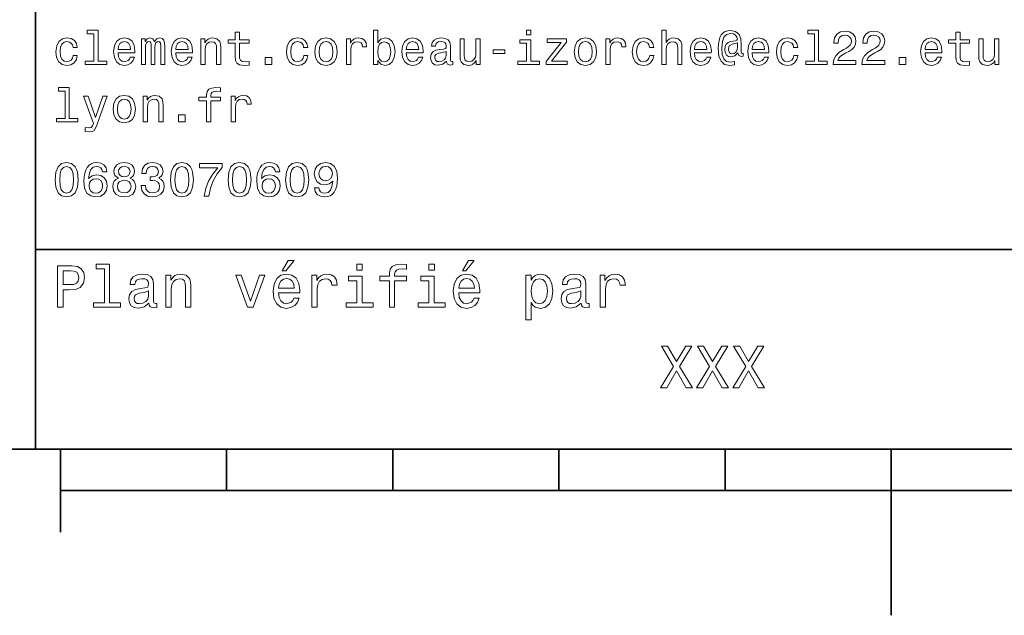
# Model space of a CAD drawing. Extents: x -215 to 297, y 0 to 210.
# Tile 4 of 11: x 96 to 155, y 0 to 36. Entities that reach past the tile are written whole.
import ezdxf

# ---------------------------------------------------------------- set-up
doc = ezdxf.new("R2010")
doc.units = 0

msp = doc.modelspace()

# ---------------------------------------------------------------- linework, layer by layer
at = {"color": 7, "lineweight": 35}
for p, q in [((97, 10), (97, 70)), ((97, 22), (162, 22)), ((10, 10), (287, 10)), ((97, 10), (287, 10)), ((98.5, 7.5), (198.5, 7.5))]:
    msp.add_line(p, q, dxfattribs=at)
at = {"color": 7, "lineweight": 35, "ltscale": 0.125}
msp.add_line((98.5, 10), (98.5, 5), dxfattribs=at)
at = {"color": 7, "lineweight": 35, "ltscale": 0.0625}
for p, q in [((108.5, 10), (108.5, 7.5)), ((118.5, 10), (118.5, 7.5)), ((128.5, 10), (128.5, 7.5)), ((138.5, 10), (138.5, 7.5))]:
    msp.add_line(p, q, dxfattribs=at)
at = {"color": 7, "lineweight": 35, "ltscale": 0.25}
msp.add_line((148.5, 10), (148.5, 0), dxfattribs=at)
at = {"color": 7, "lineweight": 13}
for points in [[(100.510086, 34.991352), (100.510086, 33.348701), (99.988472, 33.348701), (99.988472, 33.135445), (101.282417, 33.135445), (101.282417, 33.348701), (100.763687, 33.348701), (100.763687, 35.204609), (100.112389, 35.204609), (100.112389, 34.991352)], [(109.020172, 34.414982), (109.020172, 33.639767), (109.03746, 33.389046), (109.118156, 33.216137), (109.279541, 33.115273), (109.553314, 33.080688), (109.853027, 33.0951), (109.853027, 33.314117), (109.634003, 33.296829), (109.435158, 33.319881), (109.328529, 33.39193), (109.282417, 33.512966), (109.273773, 33.682995), (109.273773, 34.414982), (109.853027, 34.414982), (109.853027, 34.631123), (109.273773, 34.631123), (109.273773, 35.083572), (109.020172, 35.083572), (109.020172, 34.631123), (108.58213, 34.631123), (108.58213, 34.414982)], [(117.593658, 33.374638), (117.780975, 33.152737), (118.03746, 33.080688), (118.279541, 33.135445), (118.472626, 33.299709), (118.593658, 33.561958), (118.639771, 33.91066), (118.593658, 34.259365), (118.469742, 34.51873), (118.279541, 34.680115), (118.03746, 34.737751), (117.783859, 34.662823), (117.680115, 34.570602), (117.593658, 34.446682), (117.593658, 35.204609), (117.340057, 35.204609), (117.340057, 33.135445), (117.593658, 33.135445)], [(126.812683, 35.204609), (126.54467, 35.204609), (126.54467, 34.916424), (126.812683, 34.916424)], [(134.703171, 33.135445), (134.956772, 33.135445), (134.956772, 34.028816), (134.982712, 34.233429), (135.066284, 34.383282), (135.195969, 34.475502), (135.368881, 34.510086), (135.507202, 34.481266), (135.593658, 34.403458), (135.636902, 34.273773), (135.651306, 34.100861), (135.651306, 33.135445), (135.904907, 33.135445), (135.904907, 34.152737), (135.893372, 34.357346), (135.841507, 34.527374), (135.671478, 34.682995), (135.406342, 34.737751), (135.262253, 34.717579), (135.138336, 34.662823), (135.034592, 34.576366), (134.956772, 34.45821), (134.956772, 35.204609), (134.703171, 35.204609)], [(139.587906, 33.645531), (139.587906, 33.812679), (139.541794, 33.804031), (139.48703, 33.824203), (139.469742, 33.884724), (139.469742, 34.357346), (139.446686, 34.691639), (139.354477, 34.93948), (139.138336, 35.123917), (138.835739, 35.190201), (138.659943, 35.172909), (138.510101, 35.121037), (138.380402, 35.03458), (138.276672, 34.913544), (138.195969, 34.760803), (138.138336, 34.573486), (138.10376, 34.348701), (138.092224, 34.0951), (138.132568, 33.648415), (138.262253, 33.331409), (138.478394, 33.141209), (138.786743, 33.080688), (139.069168, 33.126801), (139.069168, 33.317001), (138.821335, 33.270893), (138.582138, 33.319881), (138.423645, 33.478386), (138.337189, 33.746395), (138.311249, 34.135445), (138.340057, 34.515846), (138.438049, 34.786743), (138.596542, 34.951008), (138.827087, 35.00576), (139.002884, 34.97406), (139.132568, 34.899132), (139.213257, 34.786743), (139.242081, 34.657059), (139.210388, 34.593658), (139.123932, 34.564838), (138.841507, 34.52161), (138.685883, 34.45821), (138.573486, 34.360229), (138.507202, 34.224781), (138.48703, 34.046108), (138.51297, 33.853024), (138.585022, 33.708931), (138.703171, 33.619595), (138.858795, 33.590775), (139.086456, 33.651295), (139.279541, 33.841496), (139.279541, 33.824203), (139.325653, 33.671467), (139.484161, 33.625359)], [(143.881851, 34.991352), (143.881851, 33.348701), (143.360229, 33.348701), (143.360229, 33.135445), (144.65419, 33.135445), (144.65419, 33.348701), (144.135452, 33.348701), (144.135452, 35.204609), (143.484161, 35.204609), (143.484161, 34.991352)], [(145.005768, 33.135445), (146.380417, 33.135445), (146.380417, 33.383282), (145.293961, 33.383282), (145.354477, 33.51873), (145.458221, 33.631123), (145.778107, 33.835732), (145.948135, 33.922188), (146.138336, 34.046108), (146.273788, 34.190201), (146.351593, 34.360229), (146.380417, 34.55331), (146.331421, 34.795387), (146.195969, 34.985588), (145.98848, 35.106625), (145.720474, 35.149853), (145.443817, 35.100861), (145.233429, 34.965416), (145.097992, 34.749279), (145.05188, 34.463974), (145.05188, 34.42363), (145.314133, 34.42363), (145.314133, 34.446682), (145.340057, 34.642651), (145.417877, 34.786743), (145.541794, 34.87896), (145.706055, 34.91066), (145.873199, 34.881844), (145.997131, 34.809795), (146.07782, 34.697403), (146.106628, 34.556194), (146.086456, 34.42363), (146.031708, 34.311237), (145.939484, 34.213253), (145.812683, 34.126801), (145.642654, 34.03458), (145.360229, 33.855907), (145.161392, 33.665703), (145.043243, 33.435158), (145.005768, 33.144089)], [(146.740646, 33.135445), (148.11528, 33.135445), (148.11528, 33.383282), (147.028824, 33.383282), (147.089355, 33.51873), (147.193085, 33.631123), (147.51297, 33.835732), (147.683014, 33.922188), (147.873199, 34.046108), (148.008652, 34.190201), (148.086456, 34.360229), (148.11528, 34.55331), (148.066284, 34.795387), (147.930847, 34.985588), (147.723358, 35.106625), (147.455338, 35.149853), (147.17868, 35.100861), (146.968307, 34.965416), (146.832855, 34.749279), (146.786743, 34.463974), (146.786743, 34.42363), (147.048996, 34.42363), (147.048996, 34.446682), (147.074936, 34.642651), (147.15274, 34.786743), (147.276672, 34.87896), (147.440933, 34.91066), (147.608078, 34.881844), (147.731995, 34.809795), (147.812683, 34.697403), (147.841507, 34.556194), (147.821335, 34.42363), (147.766571, 34.311237), (147.674362, 34.213253), (147.547562, 34.126801), (147.377533, 34.03458), (147.095108, 33.855907), (146.896271, 33.665703), (146.778107, 33.435158), (146.740646, 33.144089)], [(152.391937, 34.414982), (152.391937, 33.639767), (152.409241, 33.389046), (152.489929, 33.216137), (152.651306, 33.115273), (152.925079, 33.080688), (153.224792, 33.0951), (153.224792, 33.314117), (153.005768, 33.296829), (152.806931, 33.319881), (152.700302, 33.39193), (152.65419, 33.512966), (152.645538, 33.682995), (152.645538, 34.414982), (153.224792, 34.414982), (153.224792, 34.631123), (152.645538, 34.631123), (152.645538, 35.083572), (152.391937, 35.083572), (152.391937, 34.631123), (151.953903, 34.631123), (151.953903, 34.414982)], [(99.256485, 34.170029), (99.507202, 34.170029), (99.45533, 34.400574), (99.331413, 34.58213), (99.138329, 34.694523), (98.887611, 34.737751), (98.610954, 34.680115), (98.400574, 34.51873), (98.268013, 34.256481), (98.221901, 33.904896), (98.265129, 33.556194), (98.394814, 33.296829), (98.599426, 33.135445), (98.87896, 33.080688), (99.126801, 33.123917), (99.319885, 33.244953), (99.452446, 33.435158), (99.510086, 33.688759), (99.268013, 33.688759), (99.224785, 33.527374), (99.144089, 33.406338), (99.028816, 33.331409), (98.887611, 33.308353), (98.711815, 33.345818), (98.585014, 33.461094), (98.507202, 33.648415), (98.48127, 33.913544), (98.507202, 34.172909), (98.587898, 34.360229), (98.717583, 34.475502), (98.887611, 34.515846), (99.03746, 34.48991), (99.149857, 34.42363), (99.224785, 34.314117)], [(101.96254, 33.835732), (102.976944, 33.835732), (102.979828, 33.953888), (102.933716, 34.285301), (102.806915, 34.533138), (102.605186, 34.682995), (102.337173, 34.737751), (102.074928, 34.680115), (101.873199, 34.51873), (101.743515, 34.256481), (101.697403, 33.91066), (101.740631, 33.556194), (101.870316, 33.296829), (102.069168, 33.135445), (102.328529, 33.080688), (102.553314, 33.118153), (102.737755, 33.216137), (102.873199, 33.371758), (102.951012, 33.57925), (102.700287, 33.57925), (102.648415, 33.463974), (102.573486, 33.377518), (102.360229, 33.308353), (102.195969, 33.340057), (102.072044, 33.440922), (101.991356, 33.605186), (101.96254, 33.827087)], [(101.96254, 34.048988), (101.99424, 34.247837), (102.072044, 34.39481), (102.190201, 34.484146), (102.345825, 34.515846), (102.498558, 34.484146), (102.616714, 34.39481), (102.688759, 34.247837), (102.714699, 34.048988)], [(103.374641, 33.135445), (103.60807, 33.135445), (103.60807, 34.170029), (103.622482, 34.325645), (103.665703, 34.438038), (103.731987, 34.504322), (103.818443, 34.530258), (103.887611, 34.507202), (103.933716, 34.449566), (103.956772, 34.351582), (103.965416, 34.221901), (103.965416, 33.135445), (104.184441, 33.135445), (104.184441, 34.170029), (104.198845, 34.322765), (104.242073, 34.435158), (104.311241, 34.504322), (104.397697, 34.530258), (104.466858, 34.507202), (104.51297, 34.449566), (104.541786, 34.221901), (104.541786, 33.135445), (104.775215, 33.135445), (104.775215, 34.204609), (104.760803, 34.42651), (104.714699, 34.596539), (104.622475, 34.700287), (104.472626, 34.737751), (104.296829, 34.680115), (104.161385, 34.512966), (104.054756, 34.677231), (103.876083, 34.737751), (103.711815, 34.680115), (103.599426, 34.51873), (103.599426, 34.682995), (103.374641, 34.682995)], [(105.432274, 33.835732), (106.446686, 33.835732), (106.44957, 33.953888), (106.403458, 34.285301), (106.276657, 34.533138), (106.074928, 34.682995), (105.806915, 34.737751), (105.54467, 34.680115), (105.342941, 34.51873), (105.213257, 34.256481), (105.167145, 33.91066), (105.210373, 33.556194), (105.340057, 33.296829), (105.538902, 33.135445), (105.798271, 33.080688), (106.023056, 33.118153), (106.207489, 33.216137), (106.342941, 33.371758), (106.420746, 33.57925), (106.170029, 33.57925), (106.118156, 33.463974), (106.043228, 33.377518), (105.829971, 33.308353), (105.665703, 33.340057), (105.541786, 33.440922), (105.461098, 33.605186), (105.432274, 33.827087)], [(105.432274, 34.048988), (105.463974, 34.247837), (105.541786, 34.39481), (105.659943, 34.484146), (105.815559, 34.515846), (105.9683, 34.484146), (106.086456, 34.39481), (106.158501, 34.247837), (106.184441, 34.048988)], [(106.945244, 33.135445), (107.198845, 33.135445), (107.198845, 34.028816), (107.224785, 34.233429), (107.308357, 34.383282), (107.438042, 34.475502), (107.610954, 34.510086), (107.749283, 34.481266), (107.835739, 34.403458), (107.87896, 34.273773), (107.893372, 34.100861), (107.893372, 33.135445), (108.146973, 33.135445), (108.146973, 34.152737), (108.135445, 34.357346), (108.083572, 34.527374), (107.913544, 34.682995), (107.648415, 34.737751), (107.501442, 34.717579), (107.377518, 34.662823), (107.270889, 34.570602), (107.187317, 34.446682), (107.187317, 34.682995), (106.945244, 34.682995)], [(113.135445, 34.170029), (113.386169, 34.170029), (113.33429, 34.400574), (113.210373, 34.58213), (113.017288, 34.694523), (112.766571, 34.737751), (112.489914, 34.680115), (112.279541, 34.51873), (112.146973, 34.256481), (112.100861, 33.904896), (112.144089, 33.556194), (112.273773, 33.296829), (112.478386, 33.135445), (112.757927, 33.080688), (113.00576, 33.123917), (113.198845, 33.244953), (113.331413, 33.435158), (113.389046, 33.688759), (113.146973, 33.688759), (113.103745, 33.527374), (113.023056, 33.406338), (112.907776, 33.331409), (112.766571, 33.308353), (112.590775, 33.345818), (112.463974, 33.461094), (112.386169, 33.648415), (112.360229, 33.913544), (112.386169, 34.172909), (112.466858, 34.360229), (112.596542, 34.475502), (112.766571, 34.515846), (112.916428, 34.48991), (113.028816, 34.42363), (113.103745, 34.314117)], [(113.809799, 33.90778), (113.855904, 33.556194), (113.988472, 33.296829), (114.198845, 33.135445), (114.481262, 33.080688), (114.760803, 33.135445), (114.971176, 33.293945), (115.103745, 33.55331), (115.15274, 33.90778), (115.103745, 34.259365), (114.971176, 34.52161), (114.760803, 34.680115), (114.481262, 34.737751), (114.198845, 34.680115), (113.988472, 34.51873), (113.855904, 34.259365)], [(114.06916, 33.91066), (114.0951, 34.170029), (114.175789, 34.357346), (114.305473, 34.472622), (114.481262, 34.512966), (114.654175, 34.472622), (114.783859, 34.360229), (114.864548, 34.170029), (114.893372, 33.91066), (114.864548, 33.648415), (114.783859, 33.45821), (114.654175, 33.342937), (114.481262, 33.305473), (114.305473, 33.342937), (114.175789, 33.45821), (114.0951, 33.648415)], [(115.714691, 33.135445), (115.9683, 33.135445), (115.9683, 34.020172), (115.994232, 34.233429), (116.072044, 34.386166), (116.198845, 34.478386), (116.368874, 34.510086), (116.495674, 34.48991), (116.590775, 34.432274), (116.648415, 34.334293), (116.668587, 34.201729), (116.925072, 34.201729), (116.890488, 34.435158), (116.795387, 34.602303), (116.636887, 34.703167), (116.420746, 34.737751), (116.273773, 34.714695), (116.146973, 34.657059), (116.034576, 34.559074), (115.945244, 34.42651), (115.945244, 34.682995), (115.714691, 34.682995)], [(118.380402, 33.91066), (118.351585, 33.651295), (118.273773, 33.461094), (118.149857, 33.345818), (117.994232, 33.308353), (117.824203, 33.345818), (117.700287, 33.461094), (117.622475, 33.648415), (117.596542, 33.91066), (117.622475, 34.170029), (117.700287, 34.357346), (117.824203, 34.469738), (117.994232, 34.510086), (118.149857, 34.469738), (118.273773, 34.354465), (118.351585, 34.167145)], [(119.311241, 33.835732), (120.325645, 33.835732), (120.328529, 33.953888), (120.282425, 34.285301), (120.155617, 34.533138), (119.953888, 34.682995), (119.685883, 34.737751), (119.42363, 34.680115), (119.221901, 34.51873), (119.092216, 34.256481), (119.046112, 33.91066), (119.08934, 33.556194), (119.219017, 33.296829), (119.41787, 33.135445), (119.677231, 33.080688), (119.902016, 33.118153), (120.086456, 33.216137), (120.221901, 33.371758), (120.299713, 33.57925), (120.048988, 33.57925), (119.997116, 33.463974), (119.922188, 33.377518), (119.708931, 33.308353), (119.54467, 33.340057), (119.420746, 33.440922), (119.340057, 33.605186), (119.311241, 33.827087)], [(119.311241, 34.048988), (119.342941, 34.247837), (119.420746, 34.39481), (119.538902, 34.484146), (119.694527, 34.515846), (119.84726, 34.484146), (119.965416, 34.39481), (120.03746, 34.247837), (120.0634, 34.048988)], [(121.743515, 33.337173), (121.743515, 33.328529), (121.757927, 33.230545), (121.801155, 33.161381), (121.982712, 33.106625), (122.123917, 33.129681), (122.123917, 33.325645), (122.0634, 33.317001), (121.982712, 33.354465), (121.9683, 33.469738), (121.9683, 34.270893), (121.933716, 34.475502), (121.832855, 34.619595), (121.657059, 34.706051), (121.409225, 34.737751), (121.167145, 34.703167), (120.988472, 34.605186), (120.876083, 34.452446), (120.838615, 34.250717), (120.838615, 34.233429), (121.066284, 34.233429), (121.086456, 34.354465), (121.149857, 34.440922), (121.253601, 34.492794), (121.400574, 34.512966), (121.541786, 34.498558), (121.642654, 34.45533), (121.703171, 34.380402), (121.723343, 34.276653), (121.711815, 34.155617), (121.66571, 34.0951), (121.55043, 34.06628), (121.33429, 34.043224), (121.086456, 33.991352), (120.91066, 33.899132), (120.806915, 33.755043), (120.775215, 33.541786), (120.804031, 33.351582), (120.893372, 33.210373), (121.03746, 33.121037), (121.236313, 33.089336), (121.504318, 33.149853)], [(123.752167, 34.682995), (123.498558, 34.682995), (123.498558, 33.789623), (123.469742, 33.58213), (123.386169, 33.432274), (123.256485, 33.340057), (123.086456, 33.311237), (122.951012, 33.334293), (122.864555, 33.403458), (122.815567, 33.52161), (122.804031, 33.688759), (122.804031, 34.682995), (122.55043, 34.682995), (122.55043, 33.665703), (122.559082, 33.461094), (122.613831, 33.291065), (122.780983, 33.135445), (123.048996, 33.080688), (123.193085, 33.100864), (123.317001, 33.152737), (123.42363, 33.242073), (123.510086, 33.371758), (123.510086, 33.135445), (123.752167, 33.135445)], [(126.804039, 33.348701), (126.804039, 34.631123), (126.15274, 34.631123), (126.15274, 34.414982), (126.55043, 34.414982), (126.55043, 33.348701), (126.0317, 33.348701), (126.0317, 33.135445), (127.328529, 33.135445), (127.328529, 33.348701)], [(128.645538, 34.469738), (127.743515, 33.328529), (127.743515, 33.135445), (128.997116, 33.135445), (128.997116, 33.348701), (128.0634, 33.348701), (128.956772, 34.48703), (128.956772, 34.682995), (127.786743, 34.682995), (127.786743, 34.469738)], [(129.42363, 33.90778), (129.469742, 33.556194), (129.60231, 33.296829), (129.812683, 33.135445), (130.095108, 33.080688), (130.374634, 33.135445), (130.585022, 33.293945), (130.71759, 33.55331), (130.766571, 33.90778), (130.71759, 34.259365), (130.585022, 34.52161), (130.374634, 34.680115), (130.095108, 34.737751), (129.812683, 34.680115), (129.60231, 34.51873), (129.469742, 34.259365)], [(129.682999, 33.91066), (129.708939, 34.170029), (129.789627, 34.357346), (129.919312, 34.472622), (130.095108, 34.512966), (130.268005, 34.472622), (130.397705, 34.360229), (130.478394, 34.170029), (130.507202, 33.91066), (130.478394, 33.648415), (130.397705, 33.45821), (130.268005, 33.342937), (130.095108, 33.305473), (129.919312, 33.342937), (129.789627, 33.45821), (129.708939, 33.648415)], [(131.328537, 33.135445), (131.582138, 33.135445), (131.582138, 34.020172), (131.608078, 34.233429), (131.685883, 34.386166), (131.812683, 34.478386), (131.982712, 34.510086), (132.109512, 34.48991), (132.20462, 34.432274), (132.262253, 34.334293), (132.282425, 34.201729), (132.53891, 34.201729), (132.504333, 34.435158), (132.409225, 34.602303), (132.250732, 34.703167), (132.034576, 34.737751), (131.887604, 34.714695), (131.760803, 34.657059), (131.648422, 34.559074), (131.559082, 34.42651), (131.559082, 34.682995), (131.328537, 34.682995)], [(133.953888, 34.170029), (134.20462, 34.170029), (134.15274, 34.400574), (134.028824, 34.58213), (133.835739, 34.694523), (133.585022, 34.737751), (133.308365, 34.680115), (133.097992, 34.51873), (132.965424, 34.256481), (132.919312, 33.904896), (132.96254, 33.556194), (133.092224, 33.296829), (133.296829, 33.135445), (133.57637, 33.080688), (133.824219, 33.123917), (134.017303, 33.244953), (134.149857, 33.435158), (134.207489, 33.688759), (133.965424, 33.688759), (133.922195, 33.527374), (133.841507, 33.406338), (133.726227, 33.331409), (133.585022, 33.308353), (133.409225, 33.345818), (133.282425, 33.461094), (133.20462, 33.648415), (133.17868, 33.913544), (133.20462, 34.172909), (133.285309, 34.360229), (133.414993, 34.475502), (133.585022, 34.515846), (133.734879, 34.48991), (133.84726, 34.42363), (133.922195, 34.314117)], [(136.659943, 33.835732), (137.674362, 33.835732), (137.677246, 33.953888), (137.631134, 34.285301), (137.504333, 34.533138), (137.302597, 34.682995), (137.034592, 34.737751), (136.772339, 34.680115), (136.570618, 34.51873), (136.440933, 34.256481), (136.394821, 33.91066), (136.438049, 33.556194), (136.567734, 33.296829), (136.766571, 33.135445), (137.02594, 33.080688), (137.250732, 33.118153), (137.435165, 33.216137), (137.570618, 33.371758), (137.648422, 33.57925), (137.397705, 33.57925), (137.345825, 33.463974), (137.270905, 33.377518), (137.057648, 33.308353), (136.893372, 33.340057), (136.769455, 33.440922), (136.688766, 33.605186), (136.659943, 33.827087)], [(136.659943, 34.048988), (136.69165, 34.247837), (136.769455, 34.39481), (136.887619, 34.484146), (137.043228, 34.515846), (137.195969, 34.484146), (137.314117, 34.39481), (137.386169, 34.247837), (137.412109, 34.048988)], [(139.253601, 34.190201), (139.224792, 34.011524), (139.15274, 33.884724), (139.043228, 33.806915), (138.913544, 33.783859), (138.824219, 33.798267), (138.760818, 33.850143), (138.720459, 33.936596), (138.708939, 34.057636), (138.757935, 34.256481), (138.925079, 34.360229), (139.253601, 34.440922)], [(140.129684, 33.835732), (141.144104, 33.835732), (141.146973, 33.953888), (141.100876, 34.285301), (140.974075, 34.533138), (140.772339, 34.682995), (140.504333, 34.737751), (140.242081, 34.680115), (140.040344, 34.51873), (139.910675, 34.256481), (139.864563, 33.91066), (139.907791, 33.556194), (140.037476, 33.296829), (140.236313, 33.135445), (140.495682, 33.080688), (140.720459, 33.118153), (140.904907, 33.216137), (141.040344, 33.371758), (141.118164, 33.57925), (140.867447, 33.57925), (140.815567, 33.463974), (140.740631, 33.377518), (140.52739, 33.308353), (140.363113, 33.340057), (140.239197, 33.440922), (140.158508, 33.605186), (140.129684, 33.827087)], [(140.129684, 34.048988), (140.161392, 34.247837), (140.239197, 34.39481), (140.357361, 34.484146), (140.51297, 34.515846), (140.66571, 34.484146), (140.783875, 34.39481), (140.855911, 34.247837), (140.881851, 34.048988)], [(142.62825, 34.170029), (142.878967, 34.170029), (142.827087, 34.400574), (142.703186, 34.58213), (142.510101, 34.694523), (142.259369, 34.737751), (141.982712, 34.680115), (141.772339, 34.51873), (141.639771, 34.256481), (141.593658, 33.904896), (141.636902, 33.556194), (141.766571, 33.296829), (141.971191, 33.135445), (142.250732, 33.080688), (142.498566, 33.123917), (142.69165, 33.244953), (142.824219, 33.435158), (142.881851, 33.688759), (142.639771, 33.688759), (142.596558, 33.527374), (142.515854, 33.406338), (142.400589, 33.331409), (142.259369, 33.308353), (142.083588, 33.345818), (141.956787, 33.461094), (141.878967, 33.648415), (141.853027, 33.913544), (141.878967, 34.172909), (141.959656, 34.360229), (142.08934, 34.475502), (142.259369, 34.515846), (142.409225, 34.48991), (142.521622, 34.42363), (142.596558, 34.314117)], [(150.53891, 33.835732), (151.553329, 33.835732), (151.556213, 33.953888), (151.510101, 34.285301), (151.383301, 34.533138), (151.181564, 34.682995), (150.913559, 34.737751), (150.651306, 34.680115), (150.449585, 34.51873), (150.319901, 34.256481), (150.273788, 33.91066), (150.317017, 33.556194), (150.446701, 33.296829), (150.645538, 33.135445), (150.904907, 33.080688), (151.1297, 33.118153), (151.314133, 33.216137), (151.449585, 33.371758), (151.52739, 33.57925), (151.276672, 33.57925), (151.224792, 33.463974), (151.149872, 33.377518), (150.936615, 33.308353), (150.772339, 33.340057), (150.648422, 33.440922), (150.567734, 33.605186), (150.53891, 33.827087)], [(150.53891, 34.048988), (150.570618, 34.247837), (150.648422, 34.39481), (150.766586, 34.484146), (150.922195, 34.515846), (151.074936, 34.484146), (151.193085, 34.39481), (151.265137, 34.247837), (151.291077, 34.048988)], [(154.979843, 34.682995), (154.726227, 34.682995), (154.726227, 33.789623), (154.697418, 33.58213), (154.613846, 33.432274), (154.484161, 33.340057), (154.314133, 33.311237), (154.17868, 33.334293), (154.092224, 33.403458), (154.043243, 33.52161), (154.031708, 33.688759), (154.031708, 34.682995), (153.778107, 34.682995), (153.778107, 33.665703), (153.786758, 33.461094), (153.841507, 33.291065), (154.008652, 33.135445), (154.276672, 33.080688), (154.420761, 33.100864), (154.544678, 33.152737), (154.651306, 33.242073), (154.737762, 33.371758), (154.737762, 33.135445), (154.979843, 33.135445)], [(121.714699, 33.677231), (121.680115, 33.527374), (121.587898, 33.412102), (121.44957, 33.337173), (121.279541, 33.311237), (121.170029, 33.325645), (121.092216, 33.371758), (121.043228, 33.452446), (121.028816, 33.564838), (121.040344, 33.665703), (121.086456, 33.737751), (121.270889, 33.818443), (121.504318, 33.853024), (121.714699, 33.922188)], [(124.541786, 33.795387), (125.239197, 33.795387), (125.239197, 34.023052), (124.541786, 34.023052)], [(110.812683, 33.135445), (111.210373, 33.135445), (111.210373, 33.564838), (110.812683, 33.564838)], [(148.979828, 33.135445), (149.377533, 33.135445), (149.377533, 33.564838), (148.979828, 33.564838)], [(98.775215, 31.53602), (98.775215, 29.89337), (98.253601, 29.89337), (98.253601, 29.680113), (99.547554, 29.680113), (99.547554, 29.89337), (99.028816, 29.89337), (99.028816, 31.749277), (98.377525, 31.749277), (98.377525, 31.53602)], [(107.296829, 30.959652), (107.296829, 29.680113), (107.55043, 29.680113), (107.55043, 30.959652), (108.126801, 30.959652), (108.126801, 31.175791), (107.55043, 31.175791), (107.55043, 31.270891), (107.570602, 31.386166), (107.636887, 31.463974), (107.749283, 31.510084), (107.91066, 31.527374), (108.126801, 31.515848), (108.126801, 31.734867), (107.853027, 31.749277), (107.605186, 31.723341), (107.432274, 31.645531), (107.328529, 31.510084), (107.296829, 31.317001), (107.296829, 31.175791), (106.832855, 31.175791), (106.832855, 30.959652)], [(101.046112, 31.227663), (100.602303, 29.953888), (100.167145, 31.227663), (99.890488, 31.227663), (100.478386, 29.593658), (100.426514, 29.449566), (100.345825, 29.351583), (100.210373, 29.319881), (99.976944, 29.348701), (99.976944, 29.103745), (100.221901, 29.080688), (100.397697, 29.103745), (100.521614, 29.175791), (100.610954, 29.299709), (100.688759, 29.481266), (101.317001, 31.227663)], [(101.665703, 30.452448), (101.711815, 30.100863), (101.844383, 29.841496), (102.054756, 29.680113), (102.337173, 29.625359), (102.616714, 29.680113), (102.827087, 29.838614), (102.959656, 30.09798), (103.008644, 30.452448), (102.959656, 30.804031), (102.827087, 31.06628), (102.616714, 31.224781), (102.337173, 31.282417), (102.054756, 31.224781), (101.844383, 31.063398), (101.711815, 30.804031)], [(101.925072, 30.45533), (101.951012, 30.714695), (102.0317, 30.902016), (102.161385, 31.017288), (102.337173, 31.057634), (102.510086, 31.017288), (102.639771, 30.904896), (102.720459, 30.714695), (102.749283, 30.45533), (102.720459, 30.193081), (102.639771, 30.00288), (102.510086, 29.887606), (102.337173, 29.850142), (102.161385, 29.887606), (102.0317, 30.00288), (101.951012, 30.193081)], [(103.475502, 29.680113), (103.729103, 29.680113), (103.729103, 30.573484), (103.755043, 30.778095), (103.838615, 30.927952), (103.9683, 31.02017), (104.141212, 31.054752), (104.279541, 31.025934), (104.365997, 30.948124), (104.409225, 30.818441), (104.42363, 30.645531), (104.42363, 29.680113), (104.677231, 29.680113), (104.677231, 30.697403), (104.665703, 30.902016), (104.613831, 31.072044), (104.443802, 31.227663), (104.178673, 31.282417), (104.0317, 31.262245), (103.907784, 31.207491), (103.801155, 31.115271), (103.717575, 30.991352), (103.717575, 31.227663), (103.475502, 31.227663)], [(108.775215, 29.680113), (109.028816, 29.680113), (109.028816, 30.564838), (109.054756, 30.778095), (109.132568, 30.930834), (109.259369, 31.023052), (109.429398, 31.054752), (109.556198, 31.03458), (109.651299, 30.976942), (109.708931, 30.87896), (109.729103, 30.746395), (109.985588, 30.746395), (109.951012, 30.979824), (109.855911, 31.146971), (109.697403, 31.247837), (109.48127, 31.282417), (109.33429, 31.259363), (109.207489, 31.201727), (109.0951, 31.103745), (109.00576, 30.97118), (109.00576, 31.227663), (108.775215, 31.227663)], [(105.60807, 29.680113), (106.005768, 29.680113), (106.005768, 30.109509), (105.60807, 30.109509)], [(98.172913, 26.201731), (98.216141, 25.749281), (98.351585, 25.426514), (98.567726, 25.230549), (98.867432, 25.167149), (99.164268, 25.230549), (99.380402, 25.426514), (99.51297, 25.749281), (99.559074, 26.201731), (99.51297, 26.651299), (99.458214, 26.829971), (99.380402, 26.976946), (99.164268, 27.172913), (98.867432, 27.239193), (98.567726, 27.172913), (98.351585, 26.974064), (98.216141, 26.651299)], [(98.44957, 26.201731), (98.472626, 26.550434), (98.54467, 26.801153), (98.674355, 26.948128), (98.867432, 27), (99.05764, 26.948128), (99.187317, 26.801153), (99.259369, 26.550434), (99.282417, 26.201731), (99.259369, 25.850145), (99.187317, 25.599424), (99.05764, 25.45245), (98.867432, 25.40346), (98.674355, 25.45245), (98.54467, 25.599424), (98.472626, 25.850145)], [(101.293945, 26.685881), (101.239197, 26.91931), (101.112389, 27.09222), (100.916428, 27.201731), (100.662827, 27.239193), (100.492798, 27.219021), (100.345825, 27.164267), (100.216141, 27.074928), (100.106628, 26.948128), (100.020172, 26.789627), (99.956772, 26.596542), (99.916428, 26.368877), (99.9049, 26.112392), (99.951012, 25.703171), (100.092216, 25.406342), (100.319885, 25.227667), (100.631126, 25.167149), (100.91066, 25.219021), (101.123917, 25.354467), (101.262245, 25.567724), (101.311241, 25.838617), (101.262245, 26.112392), (101.129684, 26.322767), (100.925072, 26.455332), (100.671471, 26.501442), (100.397697, 26.443806), (100.193085, 26.279539), (100.236313, 26.596542), (100.328529, 26.824209), (100.469742, 26.959656), (100.665703, 27.005764), (100.809799, 26.98271), (100.919312, 26.922192), (100.991356, 26.821327), (101.028816, 26.685881)], [(101.979828, 26.302595), (101.832855, 26.221903), (101.731987, 26.10951), (101.668587, 25.9683), (101.648415, 25.798271), (101.694527, 25.541788), (101.827087, 25.342941), (102.043228, 25.216139), (102.337173, 25.167149), (102.628242, 25.216139), (102.844383, 25.342941), (102.976944, 25.541788), (103.02594, 25.798271), (103.002884, 25.9683), (102.94236, 26.10951), (102.838615, 26.221903), (102.694527, 26.302595), (102.809799, 26.371759), (102.890488, 26.46686), (102.939484, 26.582134), (102.956772, 26.723343), (102.91066, 26.927956), (102.789627, 27.09222), (102.593658, 27.198849), (102.337173, 27.239193), (102.077812, 27.198849), (101.881844, 27.09222), (101.757927, 26.927956), (101.714699, 26.723343), (101.729103, 26.582134), (101.778099, 26.46686)], [(101.988472, 26.700289), (102.011528, 26.827091), (102.080688, 26.925074), (102.190201, 26.985592), (102.337173, 27.008646), (102.48127, 26.985592), (102.590775, 26.925074), (102.659943, 26.827091), (102.685883, 26.700289), (102.659943, 26.570606), (102.590775, 26.469742), (102.48127, 26.40346), (102.337173, 26.383286), (102.190201, 26.406342), (102.080688, 26.469742), (102.011528, 26.570606)], [(103.345825, 25.853027), (103.345825, 25.832853), (103.39193, 25.556196), (103.527374, 25.348703), (103.740631, 25.216139), (104.023056, 25.167149), (104.322769, 25.216139), (104.547546, 25.342941), (104.691643, 25.54467), (104.743515, 25.804035), (104.720459, 25.974064), (104.657059, 26.112392), (104.553314, 26.219021), (104.414986, 26.296831), (104.602303, 26.45245), (104.668587, 26.700289), (104.625359, 26.925074), (104.501442, 27.095102), (104.299713, 27.201731), (104.023056, 27.239193), (103.763687, 27.193085), (103.564842, 27.066284), (103.435158, 26.864553), (103.39193, 26.596542), (103.39193, 26.57637), (103.648415, 26.57637), (103.671471, 26.760807), (103.746399, 26.893373), (103.867432, 26.974064), (104.03746, 27.002882), (104.187317, 26.979828), (104.296829, 26.91931), (104.363113, 26.821327), (104.389046, 26.688763), (104.363113, 26.547552), (104.293945, 26.45245), (104.172913, 26.394814), (104.008644, 26.377523), (103.896255, 26.380405), (103.896255, 26.152739), (104.03746, 26.158503), (104.219017, 26.132566), (104.354469, 26.063402), (104.435158, 25.95101), (104.463974, 25.804035), (104.432274, 25.636889), (104.348701, 25.51297), (104.216141, 25.43516), (104.040344, 25.409224), (103.858788, 25.438042), (103.726227, 25.524496), (103.642654, 25.662825), (103.610954, 25.853027)], [(105.112389, 26.201731), (105.155617, 25.749281), (105.291069, 25.426514), (105.507202, 25.230549), (105.806915, 25.167149), (106.103745, 25.230549), (106.319885, 25.426514), (106.452454, 25.749281), (106.498558, 26.201731), (106.452454, 26.651299), (106.397697, 26.829971), (106.319885, 26.976946), (106.103745, 27.172913), (105.806915, 27.239193), (105.507202, 27.172913), (105.291069, 26.974064), (105.155617, 26.651299)], [(105.389046, 26.201731), (105.412102, 26.550434), (105.484146, 26.801153), (105.613831, 26.948128), (105.806915, 27), (105.997116, 26.948128), (106.126801, 26.801153), (106.198845, 26.550434), (106.221901, 26.201731), (106.198845, 25.850145), (106.126801, 25.599424), (105.997116, 25.45245), (105.806915, 25.40346), (105.613831, 25.45245), (105.484146, 25.599424), (105.412102, 25.850145)], [(107.141212, 25.224785), (107.432274, 25.224785), (107.527374, 25.700289), (107.694527, 26.144093), (107.930832, 26.556196), (108.239197, 26.942364), (108.239197, 27.181557), (106.867432, 27.181557), (106.867432, 26.91931), (107.96254, 26.91931), (107.645531, 26.53026), (107.406342, 26.12392), (107.239197, 25.691643)], [(108.58213, 26.201731), (108.625359, 25.749281), (108.760803, 25.426514), (108.976944, 25.230549), (109.276657, 25.167149), (109.573486, 25.230549), (109.789627, 25.426514), (109.922188, 25.749281), (109.9683, 26.201731), (109.922188, 26.651299), (109.867432, 26.829971), (109.789627, 26.976946), (109.573486, 27.172913), (109.276657, 27.239193), (108.976944, 27.172913), (108.760803, 26.974064), (108.625359, 26.651299)], [(108.858788, 26.201731), (108.881844, 26.550434), (108.953888, 26.801153), (109.083572, 26.948128), (109.276657, 27), (109.466858, 26.948128), (109.596542, 26.801153), (109.668587, 26.550434), (109.691643, 26.201731), (109.668587, 25.850145), (109.596542, 25.599424), (109.466858, 25.45245), (109.276657, 25.40346), (109.083572, 25.45245), (108.953888, 25.599424), (108.881844, 25.850145)], [(111.703171, 26.685881), (111.648415, 26.91931), (111.521614, 27.09222), (111.325645, 27.201731), (111.072044, 27.239193), (110.902016, 27.219021), (110.755043, 27.164267), (110.625359, 27.074928), (110.515846, 26.948128), (110.429398, 26.789627), (110.365997, 26.596542), (110.325645, 26.368877), (110.314117, 26.112392), (110.360229, 25.703171), (110.501442, 25.406342), (110.729103, 25.227667), (111.040344, 25.167149), (111.319885, 25.219021), (111.533142, 25.354467), (111.671471, 25.567724), (111.720459, 25.838617), (111.671471, 26.112392), (111.538902, 26.322767), (111.33429, 26.455332), (111.080688, 26.501442), (110.806915, 26.443806), (110.602303, 26.279539), (110.645531, 26.596542), (110.737755, 26.824209), (110.87896, 26.959656), (111.074928, 27.005764), (111.219017, 26.98271), (111.328529, 26.922192), (111.400574, 26.821327), (111.438042, 26.685881)], [(112.051872, 26.201731), (112.0951, 25.749281), (112.230545, 25.426514), (112.446686, 25.230549), (112.746399, 25.167149), (113.043228, 25.230549), (113.259369, 25.426514), (113.39193, 25.749281), (113.438042, 26.201731), (113.39193, 26.651299), (113.337173, 26.829971), (113.259369, 26.976946), (113.043228, 27.172913), (112.746399, 27.239193), (112.446686, 27.172913), (112.230545, 26.974064), (112.0951, 26.651299)], [(112.328529, 26.201731), (112.351585, 26.550434), (112.42363, 26.801153), (112.553314, 26.948128), (112.746399, 27), (112.9366, 26.948128), (113.066284, 26.801153), (113.138329, 26.550434), (113.161385, 26.201731), (113.138329, 25.850145), (113.066284, 25.599424), (112.9366, 25.45245), (112.746399, 25.40346), (112.553314, 25.45245), (112.42363, 25.599424), (112.351585, 25.850145)], [(113.789627, 25.720463), (113.832855, 25.492796), (113.956772, 25.317003), (114.15274, 25.207495), (114.412102, 25.167149), (114.58213, 25.187321), (114.734871, 25.239195), (114.864548, 25.328531), (114.97406, 25.455332), (115.060516, 25.613834), (115.123917, 25.809799), (115.161385, 26.034584), (115.175789, 26.293949), (115.126801, 26.700289), (114.985588, 26.99712), (114.760803, 27.175793), (114.452446, 27.239193), (114.170029, 27.187321), (113.956772, 27.048992), (113.818443, 26.835735), (113.772331, 26.567724), (113.818443, 26.291067), (113.953888, 26.080692), (114.155617, 25.948128), (114.412102, 25.9049), (114.682999, 25.959656), (114.887604, 26.126802), (114.841499, 25.806917), (114.749283, 25.579252), (114.60807, 25.443806), (114.414986, 25.400578), (114.265129, 25.42075), (114.155617, 25.48415), (114.083572, 25.585016), (114.054756, 25.720463)], [(114.051872, 26.570606), (114.080688, 26.749281), (114.161385, 26.890491), (114.288185, 26.979828), (114.452446, 27.011528), (114.622475, 26.979828), (114.752159, 26.890491), (114.832855, 26.752163), (114.864548, 26.573488), (114.832855, 26.391932), (114.752159, 26.256485), (114.619598, 26.172913), (114.443802, 26.144093), (114.285301, 26.172913), (114.161385, 26.256485), (114.080688, 26.38905)], [(101.0317, 25.835735), (101, 25.654181), (100.919312, 25.515852), (100.789627, 25.423632), (100.628242, 25.394814), (100.458214, 25.423632), (100.328529, 25.51297), (100.244957, 25.651299), (100.219017, 25.832853), (100.247841, 26.011528), (100.328529, 26.146975), (100.461098, 26.233431), (100.639771, 26.265131), (100.795387, 26.233431), (100.919312, 26.149857), (101, 26.01441)], [(101.925072, 25.804035), (101.951012, 25.956774), (102.034584, 26.072046), (102.164268, 26.146975), (102.337173, 26.172913), (102.507202, 26.146975), (102.636887, 26.072046), (102.720459, 25.956774), (102.749283, 25.804035), (102.720459, 25.639771), (102.636887, 25.515852), (102.507202, 25.43516), (102.337173, 25.409224), (102.164268, 25.43516), (102.034584, 25.515852), (101.951012, 25.639771)], [(111.440918, 25.835735), (111.409225, 25.654181), (111.328529, 25.515852), (111.198845, 25.423632), (111.03746, 25.394814), (110.867432, 25.423632), (110.737755, 25.51297), (110.654175, 25.651299), (110.628242, 25.832853), (110.657059, 26.011528), (110.737755, 26.146975), (110.870316, 26.233431), (111.048988, 26.265131), (111.204613, 26.233431), (111.328529, 26.149857), (111.409225, 26.01441)], [(111.84726, 20.728386), (112.059799, 20.728386), (112.560516, 21.340778), (112.207489, 21.340778)], [(122.690201, 20.728386), (122.90274, 20.728386), (123.403458, 21.340778), (123.05043, 21.340778)], [(98.324211, 18.530979), (98.655617, 18.530979), (98.655617, 19.586454), (99.023056, 19.586454), (99.394089, 19.604465), (99.689484, 19.730547), (99.880402, 19.975504), (99.945244, 20.310518), (99.894814, 20.620316), (99.750717, 20.847261), (99.51297, 20.98415), (99.188759, 21.030979), (98.324211, 21.030979)], [(101.137611, 20.850864), (101.137611, 18.79755), (100.485588, 18.79755), (100.485588, 18.530979), (102.103027, 18.530979), (102.103027, 18.79755), (101.454613, 18.79755), (101.454613, 21.117435), (100.640488, 21.117435), (100.640488, 20.850864)], [(116.667145, 21.117435), (116.33213, 21.117435), (116.33213, 20.757204), (116.667145, 20.757204)], [(118.295387, 20.130404), (118.295387, 18.530979), (118.612396, 18.530979), (118.612396, 20.130404), (119.332855, 20.130404), (119.332855, 20.400576), (118.612396, 20.400576), (118.612396, 20.519451), (118.637611, 20.663544), (118.720459, 20.760807), (118.860954, 20.818443), (119.062683, 20.840057), (119.332855, 20.825647), (119.332855, 21.099422), (118.990631, 21.117435), (118.680832, 21.085014), (118.464699, 20.987751), (118.335014, 20.818443), (118.295387, 20.577089), (118.295387, 20.400576), (117.715424, 20.400576), (117.715424, 20.130404)], [(121.004326, 21.117435), (120.669312, 21.117435), (120.669312, 20.757204), (121.004326, 20.757204)], [(99.098701, 20.724783), (99.314842, 20.703169), (99.473343, 20.634726), (99.567001, 20.508644), (99.599426, 20.310518), (99.5634, 20.101583), (99.466141, 19.975504), (99.30043, 19.910662), (99.073486, 19.892651), (98.655617, 19.892651), (98.655617, 20.724783)], [(103.824928, 18.78314), (103.824928, 18.772333), (103.842941, 18.649855), (103.896973, 18.5634), (104.123917, 18.494957), (104.30043, 18.523775), (104.30043, 18.768732), (104.224785, 18.757925), (104.123917, 18.804754), (104.105911, 18.948847), (104.105911, 19.950287), (104.062683, 20.206051), (103.9366, 20.386166), (103.716858, 20.494236), (103.407059, 20.533861), (103.104469, 20.490633), (102.881126, 20.368155), (102.740631, 20.177233), (102.693802, 19.925072), (102.693802, 19.903458), (102.978386, 19.903458), (103.003601, 20.054754), (103.082855, 20.162823), (103.21254, 20.227665), (103.396255, 20.252882), (103.572769, 20.234869), (103.698845, 20.180836), (103.774498, 20.087175), (103.799713, 19.957493), (103.785301, 19.806194), (103.727669, 19.730547), (103.583572, 19.694523), (103.3134, 19.665705), (103.003601, 19.600864), (102.783859, 19.48559), (102.654175, 19.305475), (102.614555, 19.038904), (102.650574, 18.801151), (102.762245, 18.62464), (102.94236, 18.512968), (103.190926, 18.473343), (103.52594, 18.54899)], [(104.844383, 18.530979), (105.161385, 18.530979), (105.161385, 19.647694), (105.193802, 19.903458), (105.298271, 20.090778), (105.460373, 20.206051), (105.676514, 20.249279), (105.849426, 20.213255), (105.957497, 20.115993), (106.011528, 19.95389), (106.029541, 19.737751), (106.029541, 18.530979), (106.346542, 18.530979), (106.346542, 19.802593), (106.33213, 20.058357), (106.267288, 20.270893), (106.054756, 20.465418), (105.723343, 20.533861), (105.539627, 20.508644), (105.384727, 20.440201), (105.251442, 20.324926), (105.146973, 20.170029), (105.146973, 20.465418), (104.844383, 20.465418)], [(109.761528, 18.530979), (110.096542, 18.530979), (110.802597, 20.465418), (110.474785, 20.465418), (109.930832, 18.905619), (109.376083, 20.465418), (109.04467, 20.465418)], [(111.627518, 19.40634), (112.895531, 19.40634), (112.899132, 19.554033), (112.841499, 19.9683), (112.682999, 20.278097), (112.430832, 20.465418), (112.095825, 20.533861), (111.768013, 20.461815), (111.515854, 20.260086), (111.353745, 19.932276), (111.296112, 19.5), (111.350143, 19.056915), (111.512245, 18.732708), (111.760803, 18.530979), (112.085014, 18.462536), (112.365997, 18.509365), (112.596542, 18.631844), (112.765854, 18.826368), (112.863113, 19.085733), (112.549713, 19.085733), (112.484871, 18.941643), (112.391212, 18.833572), (112.124641, 18.747118), (111.919312, 18.786743), (111.764412, 18.912823), (111.663544, 19.118155), (111.627518, 19.395533)], [(111.627518, 19.672911), (111.667145, 19.921469), (111.764412, 20.105186), (111.912102, 20.216858), (112.106628, 20.256483), (112.297546, 20.216858), (112.445244, 20.105186), (112.535301, 19.921469), (112.567726, 19.672911)], [(113.637604, 18.530979), (113.954613, 18.530979), (113.954613, 19.636887), (113.98703, 19.903458), (114.08429, 20.094379), (114.242798, 20.209654), (114.45533, 20.249279), (114.613831, 20.224062), (114.732712, 20.152016), (114.804756, 20.029537), (114.829971, 19.863832), (115.150574, 19.863832), (115.107346, 20.155619), (114.988472, 20.364553), (114.790344, 20.490633), (114.520172, 20.533861), (114.336456, 20.505043), (114.177956, 20.432997), (114.03746, 20.310518), (113.925789, 20.144812), (113.925789, 20.465418), (113.637604, 20.465418)], [(116.656342, 18.79755), (116.656342, 20.400576), (115.842216, 20.400576), (115.842216, 20.130404), (116.33934, 20.130404), (116.33934, 18.79755), (115.690918, 18.79755), (115.690918, 18.530979), (117.311958, 18.530979), (117.311958, 18.79755)], [(120.993515, 18.79755), (120.993515, 20.400576), (120.179398, 20.400576), (120.179398, 20.130404), (120.676514, 20.130404), (120.676514, 18.79755), (120.028099, 18.79755), (120.028099, 18.530979), (121.649139, 18.530979), (121.649139, 18.79755)], [(122.470459, 19.40634), (123.73848, 19.40634), (123.742081, 19.554033), (123.684441, 19.9683), (123.52594, 20.278097), (123.273773, 20.465418), (122.938766, 20.533861), (122.610954, 20.461815), (122.358795, 20.260086), (122.196686, 19.932276), (122.139053, 19.5), (122.193085, 19.056915), (122.355194, 18.732708), (122.603745, 18.530979), (122.927956, 18.462536), (123.208939, 18.509365), (123.439484, 18.631844), (123.608795, 18.826368), (123.706055, 19.085733), (123.392654, 19.085733), (123.327812, 18.941643), (123.234154, 18.833572), (122.967583, 18.747118), (122.762253, 18.786743), (122.607353, 18.912823), (122.506485, 19.118155), (122.470459, 19.395533)], [(122.470459, 19.672911), (122.510086, 19.921469), (122.607353, 20.105186), (122.755043, 20.216858), (122.94957, 20.256483), (123.140488, 20.216858), (123.288185, 20.105186), (123.378242, 19.921469), (123.410667, 19.672911)], [(126.829254, 20.166426), (126.829254, 20.465418), (126.512253, 20.465418), (126.512253, 17.7817), (126.829254, 17.7817), (126.829254, 18.826368), (126.940926, 18.657061), (127.067009, 18.545389), (127.38401, 18.462536), (127.6866, 18.530979), (127.924355, 18.736311), (128.079254, 19.060518), (128.136887, 19.5), (128.079254, 19.935879), (127.924355, 20.260086), (127.6866, 20.461815), (127.38401, 20.533861), (127.211098, 20.512247), (127.0634, 20.443804), (126.937325, 20.328529)], [(127.329971, 18.747118), (127.117439, 18.793947), (126.96254, 18.93804), (126.86528, 19.17219), (126.832855, 19.5), (126.86528, 19.824207), (126.96254, 20.058357), (127.117439, 20.198847), (127.329971, 20.249279), (127.524498, 20.198847), (127.679398, 20.054754), (127.776657, 19.820604), (127.812683, 19.5), (127.776657, 19.175793), (127.679398, 18.93804), (127.524498, 18.793947)], [(129.847992, 18.78314), (129.847992, 18.772333), (129.865997, 18.649855), (129.920029, 18.5634), (130.146973, 18.494957), (130.323486, 18.523775), (130.323486, 18.768732), (130.247849, 18.757925), (130.146973, 18.804754), (130.128967, 18.948847), (130.128967, 19.950287), (130.085739, 20.206051), (129.959656, 20.386166), (129.739914, 20.494236), (129.430115, 20.533861), (129.127533, 20.490633), (128.904175, 20.368155), (128.763687, 20.177233), (128.716858, 19.925072), (128.716858, 19.903458), (129.00145, 19.903458), (129.026657, 20.054754), (129.105911, 20.162823), (129.235596, 20.227665), (129.419312, 20.252882), (129.595825, 20.234869), (129.721909, 20.180836), (129.797562, 20.087175), (129.822769, 19.957493), (129.808365, 19.806194), (129.750732, 19.730547), (129.606628, 19.694523), (129.336456, 19.665705), (129.026657, 19.600864), (128.806915, 19.48559), (128.677246, 19.305475), (128.637619, 19.038904), (128.67363, 18.801151), (128.785309, 18.62464), (128.965424, 18.512968), (129.213989, 18.473343), (129.548996, 18.54899)], [(130.986313, 18.530979), (131.303314, 18.530979), (131.303314, 19.636887), (131.335739, 19.903458), (131.432999, 20.094379), (131.591507, 20.209654), (131.804047, 20.249279), (131.96254, 20.224062), (132.081421, 20.152016), (132.153473, 20.029537), (132.17868, 19.863832), (132.499283, 19.863832), (132.456055, 20.155619), (132.337189, 20.364553), (132.139053, 20.490633), (131.868881, 20.533861), (131.685165, 20.505043), (131.526657, 20.432997), (131.386169, 20.310518), (131.274506, 20.144812), (131.274506, 20.465418), (130.986313, 20.465418)], [(103.788902, 19.208212), (103.745674, 19.020893), (103.630402, 18.876801), (103.457489, 18.78314), (103.244957, 18.750719), (103.10807, 18.768732), (103.010803, 18.826368), (102.94957, 18.927233), (102.931557, 19.067722), (102.945969, 19.193804), (103.003601, 19.283861), (103.234146, 19.384726), (103.52594, 19.427954), (103.788902, 19.514408)], [(129.811966, 19.208212), (129.768738, 19.020893), (129.653458, 18.876801), (129.48056, 18.78314), (129.268021, 18.750719), (129.131134, 18.768732), (129.033875, 18.826368), (128.972626, 18.927233), (128.95462, 19.067722), (128.969025, 19.193804), (129.026657, 19.283861), (129.257202, 19.384726), (129.548996, 19.427954), (129.811966, 19.514408)], [(134.623917, 13.690562), (135.002151, 13.690562), (135.574921, 14.70281), (136.158493, 13.690562), (136.540344, 13.690562), (135.758636, 14.976585), (136.500717, 16.194164), (136.136887, 16.194164), (135.585724, 15.268372), (135.04538, 16.194164), (134.667145, 16.194164), (135.405609, 14.972983)], [(136.792496, 13.690562), (137.170746, 13.690562), (137.743515, 14.70281), (138.327087, 13.690562), (138.708923, 13.690562), (137.927231, 14.976585), (138.669312, 16.194164), (138.305466, 16.194164), (137.754318, 15.268372), (137.213974, 16.194164), (136.835724, 16.194164), (137.574203, 14.972983)], [(138.96109, 13.690562), (139.33934, 13.690562), (139.912094, 14.70281), (140.495667, 13.690562), (140.877518, 13.690562), (140.09581, 14.976585), (140.837891, 16.194164), (140.47406, 16.194164), (139.922913, 15.268372), (139.382568, 16.194164), (139.004318, 16.194164), (139.742798, 14.972983)]]:
    msp.add_lwpolyline(points, close=True, dxfattribs=at)

doc.saveas('drawing.dxf')
